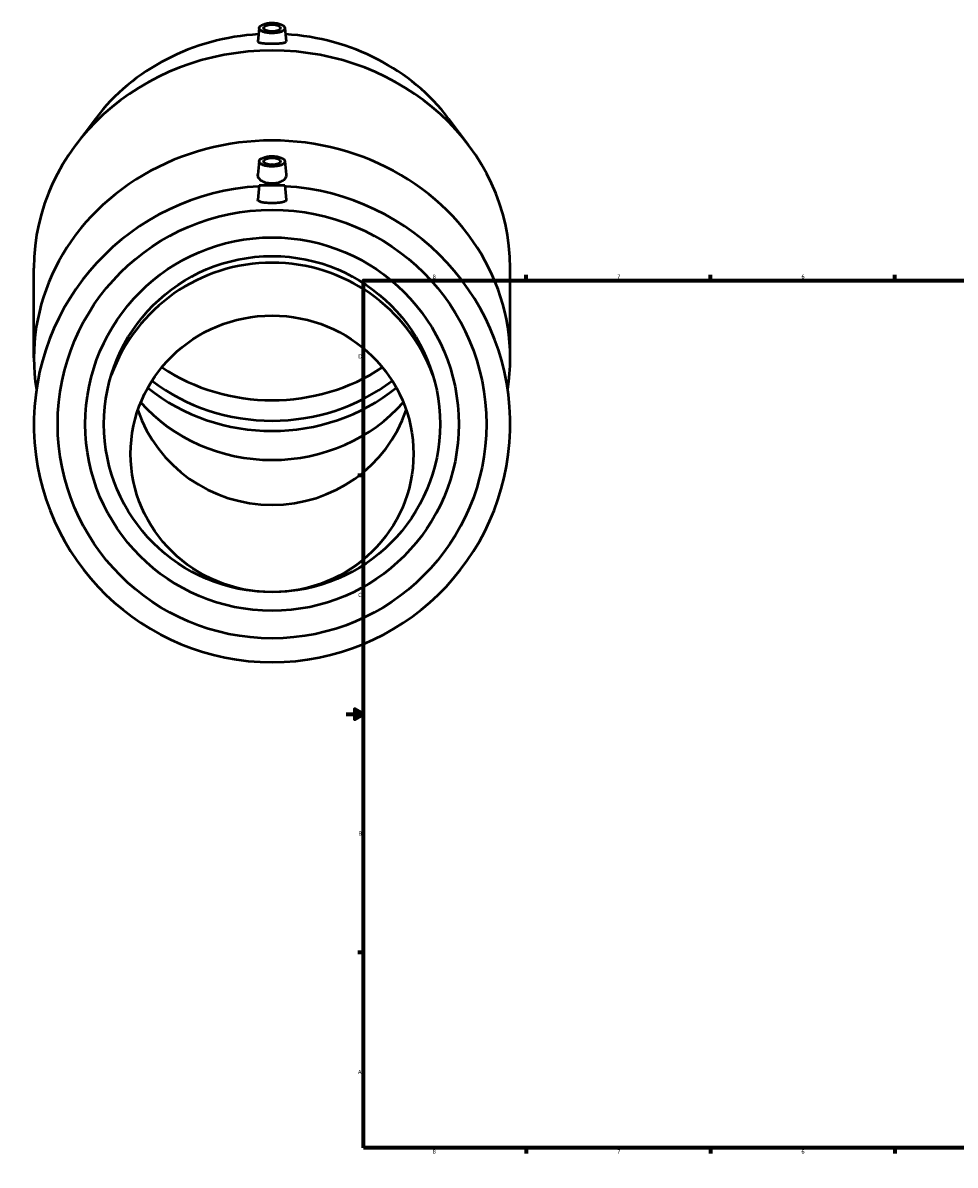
# Model space of a CAD drawing. Header units: inches. Extents: x -7.4 to 79.1, y -34.7 to 58.8.
# Tile 2 of 6: x -7.4 to 14.1, y 0.6 to 26.9. Entities that reach past the tile are written whole.
import ezdxf

# ---------------------------------------------------------------- set-up
doc = ezdxf.new("R2010")
doc.units = ezdxf.units.IN
doc.header["$MEASUREMENT"] = 0
doc.layers.add('Border (ANSI)', color=7, linetype='Continuous', lineweight=70)
doc.layers.add('Visible (ANSI)', color=7, linetype='Continuous', lineweight=50)
doc.styles.add('Note Text (ANSI)', font='tahoma.ttf')

# ---------------------------------------------------------------- blocks, each defined once
blk = doc.blocks.new('Borders Default Border')
at = {"layer": 'Border (ANSI)'}
for p, q in [((4.25, 21), (4.25, 21.134)), ((8.5, 21), (8.5, 21.134)), ((12.75, 21), (12.75, 21.134)), ((21.25, 21), (21.25, 21.134)), ((25.5, 21), (25.5, 21.134)), ((29.75, 21), (29.75, 21.134)), ((0.5, 16.5), (0.366, 16.5)), ((33.5, 16.5), (33.634, 16.5)), ((0.5, 5.5), (0.366, 5.5)), ((33.5, 5.5), (33.634, 5.5)), ((4.25, 1), (4.25, 0.866)), ((8.5, 1), (8.5, 0.866)), ((12.75, 1), (12.75, 0.866)), ((21.25, 1), (21.25, 0.866)), ((25.5, 1), (25.5, 0.866)), ((29.75, 1), (29.75, 0.866))]:
    blk.add_line(p, q, dxfattribs=at)
at = {"layer": 'Border (ANSI)', "flags": 128}
for points in [[(17, 21.4), (17, 21), (16.885, 21.2), (17.115, 21.2), (17, 21)], [(0.5, 1), (0.5, 21), (33.5, 21), (33.5, 1), (0.5, 1)], [(0.1, 11), (0.5, 11), (0.3, 11.115), (0.3, 10.885), (0.5, 11)], [(33.9, 11), (33.5, 11), (33.7, 11.115), (33.7, 10.885), (33.5, 11)], [(17, 0.6), (17, 1), (16.885, 0.8), (17.115, 0.8), (17, 1)]]:
    blk.add_lwpolyline(points, dxfattribs=at)
at = {"layer": 'Border (ANSI)', "color": 5, "true_color": 0x0000ff, "char_height": 0.0945, "attachment_point": 7, "style": 'Note Text (ANSI)'}
for s, insert in [('8', (2.094, 21.038)), ('7', (6.346, 21.04)), ('6', (10.595, 21.038)), ('5', (14.847, 21.038)), ('4', (19.092, 21.04)), ('3', (23.346, 21.038)), ('2', (27.596, 21.04)), ('1', (31.854, 21.04)), ('D', (0.378, 19.203)), ('D', (33.553, 19.203)), ('C', (0.378, 13.701)), ('C', (33.552, 13.701)), ('B', (0.384, 8.203)), ('B', (33.558, 8.203)), ('A', (0.373, 2.703)), ('A', (33.547, 2.703)), ('8', (2.094, 0.863)), ('7', (6.346, 0.866)), ('6', (10.595, 0.864)), ('5', (14.847, 0.864)), ('4', (19.092, 0.866)), ('3', (23.346, 0.864)), ('2', (27.596, 0.866)), ('1', (31.854, 0.866))]:
    blk.add_mtext(s, dxfattribs=dict(at, insert=insert))

msp = doc.modelspace()

# ---------------------------------------------------------------- linework, layer by layer
at = {"layer": 'Visible (ANSI)'}
for p, q in [((-1.903, 26.826), (-1.933, 26.512)), ((-1.313, 26.826), (-1.283, 26.512)), ((-5.678, 24.731), (-6.131, 24.13)), ((2.462, 24.731), (2.914, 24.13)), ((-1.903, 23.751), (-1.933, 23.443)), ((-1.313, 23.751), (-1.284, 23.443)), ((-1.903, 23.198), (-1.933, 22.857)), ((-1.903, 23.198), (-1.313, 23.198)), ((-1.313, 23.198), (-1.283, 22.857)), ((-7.098, 19.213), (-7.098, 21.287)), ((3.882, 19.213), (3.882, 21.287))]:
    msp.add_line(p, q, dxfattribs=at)
for radius in [4.941, 4.305, 3.875]:
    msp.add_circle((-1.608, 17.688), radius, dxfattribs=at)
for centre, radius, start, end in [((-1.608, 17.688), 5.49, 93.1088, 86.8912), ((-1.608, 17.464), 3.946, 20.0819, 159.9181)]:
    msp.add_arc(centre, radius, start, end, dxfattribs=at)
for centre, major_axis, ratio in [((-1.608, 26.821), (0.295, 0), 0.406737), ((-1.608, 26.821), (0.197, 0), 0.406737), ((-1.608, 23.747), (0.295, 0), 0.406737), ((-1.608, 23.747), (-0.197, 0), 0.406737), ((-1.608, 17.002), (3.26, 0), 0.978148)]:
    msp.add_ellipse(centre, major_axis=major_axis, ratio=ratio, dxfattribs=at)
for centre, major_axis, ratio, start_param, end_param in [((-1.608, 22.172), (4.941, 0), 0.913545, 1.633443, 2.538818), ((-1.608, 26.713), (0.0787, 0), 0.406737, 1.132268, 2.009325), ((-1.608, 22.172), (4.941, 0), 0.913545, 0.602775, 1.508149), ((-1.608, 21.287), (-5.49, 0), 0.913545, 3.141593, 6.283185), ((-1.608, 19.213), (-5.49, 0), 0.913545, 2.995865, 6.428913), ((-1.608, 23.639), (-0.0787, 0), 0.406737, 4.27386, 5.150918), ((-1.608, 22.172), (-4.305, 0), 0.913545, 0.939024, 2.202569), ((-1.608, 21.464), (-4.305, 0), 0.913545, 0.843234, 2.298359), ((-1.608, 21.7), (-4.305, 0), 0.913545, 0.872584, 2.269009), ((-1.608, 20.402), (-3.875, 0), 0.913545, 0.674946, 2.466647), ((-1.608, 19.015), (-3.26, 0), 0.978148, 0.321068, 2.820524)]:
    msp.add_ellipse(centre, major_axis=major_axis, ratio=ratio, start_param=start_param, end_param=end_param, dxfattribs=at)
for points, knots in [([(-1.933, 26.512), (-1.933, 26.512), (-1.933, 26.512), (-1.934, 26.504), (-1.926, 26.497), (-1.893, 26.485), (-1.868, 26.479), (-1.81, 26.471), (-1.774, 26.468), (-1.693, 26.464), (-1.649, 26.463), (-1.567, 26.463), (-1.523, 26.464), (-1.443, 26.468), (-1.406, 26.471), (-1.348, 26.479), (-1.323, 26.485), (-1.29, 26.497), (-1.282, 26.504), (-1.283, 26.512)], [2.489371, 2.489371, 2.489371, 2.489371, 2.490283, 2.490283, 2.81584, 2.81584, 3.141396, 3.141396, 3.456064, 3.456064, 3.770733, 3.770733, 4.085402, 4.085402, 4.400071, 4.400071, 4.725627, 4.725627, 5.051183, 5.051183, 5.051183, 5.051183]), ([(-1.283, 23.427), (-1.284, 23.402), (-1.292, 23.375), (-1.326, 23.327), (-1.351, 23.305), (-1.409, 23.271), (-1.445, 23.257), (-1.525, 23.238), (-1.568, 23.233), (-1.649, 23.233), (-1.692, 23.238), (-1.771, 23.257), (-1.807, 23.271), (-1.865, 23.305), (-1.89, 23.327), (-1.924, 23.375), (-1.933, 23.402), (-1.933, 23.433), (-1.933, 23.438), (-1.933, 23.443)], [0, 0, 0, 0, 0.314034, 0.314034, 0.628068, 0.628068, 0.936605, 0.936605, 1.245142, 1.245142, 1.553679, 1.553679, 1.862216, 1.862216, 2.17625, 2.17625, 2.490283, 2.490283, 2.554971, 2.554971, 2.554971, 2.554971]), ([(-1.283, 22.854), (-1.284, 22.844), (-1.292, 22.834), (-1.326, 22.816), (-1.351, 22.808), (-1.409, 22.796), (-1.445, 22.791), (-1.525, 22.785), (-1.568, 22.784), (-1.649, 22.784), (-1.692, 22.785), (-1.771, 22.791), (-1.807, 22.796), (-1.865, 22.808), (-1.89, 22.816), (-1.924, 22.834), (-1.933, 22.844), (-1.933, 22.855), (-1.933, 22.856), (-1.933, 22.857)], [0, 0, 0, 0, 0.314034, 0.314034, 0.628068, 0.628068, 0.936605, 0.936605, 1.245142, 1.245142, 1.553679, 1.553679, 1.862216, 1.862216, 2.17625, 2.17625, 2.490283, 2.490283, 2.522373, 2.522373, 2.522373, 2.522373])]:
    msp.add_open_spline(points, degree=3, knots=knots, dxfattribs=at)
for points in [[(-1.283, 26.512), (-1.283, 26.512), (-1.283, 26.512), (-1.283, 26.512)], [(-1.284, 23.443), (-1.283, 23.438), (-1.283, 23.433), (-1.283, 23.427)], [(-1.283, 22.857), (-1.283, 22.856), (-1.283, 22.855), (-1.283, 22.854)]]:
    msp.add_open_spline(points, degree=3, dxfattribs=at)

# ---------------------------------------------------------------- block references
msp.add_blockref('Borders Default Border', (0, 0))

doc.saveas('drawing.dxf')
